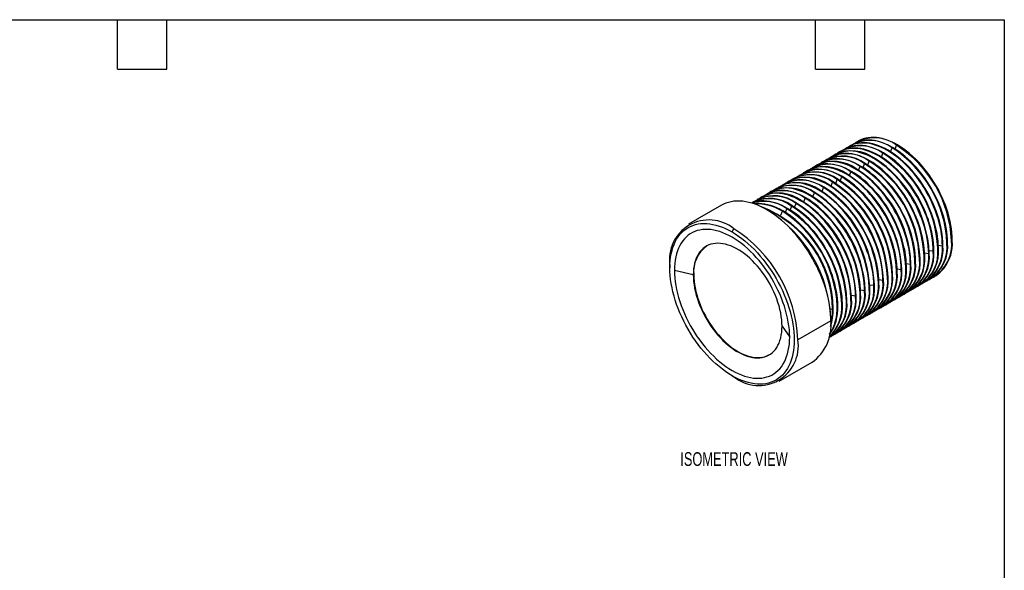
# Model space of a CAD drawing. Header units: millimetres. Extents: x 3 to 137, y 3 to 105.
# Tile 3 of 3: x 60 to 137, y 62 to 105. Entities that reach past the tile are written whole.
import ezdxf

# ---------------------------------------------------------------- set-up
doc = ezdxf.new("R2010")
doc.units = ezdxf.units.MM
doc.header["$LTSCALE"] = 0.5
doc.layers.add('DIMENSIONS', color=140, linetype='Continuous', lineweight=25)
doc.layers.add('TEXT', color=140, linetype='Continuous', lineweight=25)
doc.styles.add('SLDTEXTSTYLE0', font='TXT', dxfattribs={"width": 0.7})

msp = doc.modelspace()

# ---------------------------------------------------------------- linework, layer by layer
for p, q in [((124.89199, 95.19552), (124.8478, 95.17001)), ((125.2603, 95.40814), (125.20135, 95.37411)), ((123.83133, 94.58322), (123.78714, 94.5577)), ((124.18489, 94.78732), (124.14069, 94.76181)), ((124.53844, 94.99142), (124.49424, 94.96591)), ((127.02559, 94.16873), (127.14045, 94.46476)), ((127.7327, 94.57694), (127.84755, 94.87296)), ((128.08625, 94.78104), (128.20111, 95.07706)), ((122.41712, 93.76681), (122.37292, 93.7413)), ((122.77067, 93.97091), (122.72648, 93.9454)), ((123.12423, 94.17501), (123.08003, 94.1495)), ((123.47778, 94.37911), (123.43358, 94.3536)), ((125.96493, 93.55643), (126.07979, 93.85245)), ((121.0029, 92.9504), (120.95871, 92.92489)), ((121.35646, 93.1545), (121.31226, 93.12899)), ((121.71001, 93.3586), (121.66582, 93.33309)), ((122.06356, 93.56271), (122.01937, 93.53719)), ((124.55072, 92.74002), (124.66557, 93.03604)), ((125.25783, 93.14822), (125.37268, 93.44425)), ((125.61138, 93.35232), (125.72623, 93.64835)), ((119.58869, 92.13399), (119.5445, 92.10848)), ((119.94224, 92.33809), (119.89805, 92.31258)), ((120.2958, 92.5422), (120.2516, 92.51668)), ((120.64935, 92.7463), (120.60516, 92.72078)), ((123.13651, 91.92361), (123.25136, 92.21963)), ((123.49006, 92.12771), (123.60491, 92.42374)), ((123.84361, 92.33181), (123.95847, 92.62784)), ((118.52803, 91.52169), (118.48384, 91.49617)), ((118.88158, 91.72579), (118.83739, 91.70027)), ((119.23514, 91.92989), (119.19094, 91.90438)), ((121.72229, 91.1072), (121.83715, 91.40323)), ((122.4294, 91.5154), (122.54425, 91.81143)), ((117.11382, 90.70528), (117.06962, 90.67976)), ((117.46737, 90.90938), (117.42318, 90.88387)), ((117.82092, 91.11348), (117.77673, 91.08797)), ((118.17448, 91.31758), (118.13028, 91.29207)), ((121.01519, 90.699), (121.13004, 90.99502)), ((114.66048, 90.44366), (112.11489, 88.97413)), ((118.30239, 90.01499), (118.161, 90.09664)), ((119.24742, 89.67849), (119.36227, 89.97451)), ((119.60097, 89.88259), (119.71583, 90.17861)), ((120.06938, 90.38272), (119.95452, 90.08669)), ((120.30808, 90.29079), (120.42293, 90.58682)), ((115.47319, 88.38262), (115.61461, 88.62757)), ((132.5027, 87.76263), (132.44375, 87.72859)), ((130.71572, 86.96073), (131.02953, 86.91219)), ((131.07373, 86.9377), (131.02953, 86.91219)), ((131.42728, 87.1418), (131.38309, 87.11629)), ((131.42282, 87.36893), (131.73664, 87.32039)), ((131.78084, 87.3459), (131.73664, 87.32039)), ((132.13439, 87.55), (132.09019, 87.52449)), ((129.65952, 86.12129), (129.61532, 86.09578)), ((130.01307, 86.32539), (129.96887, 86.29988)), ((130.36662, 86.52949), (130.32243, 86.50398)), ((130.36216, 86.75663), (130.67598, 86.70808)), ((130.72018, 86.7336), (130.67598, 86.70808)), ((110.66486, 85.76921), (110.66486, 85.60593)), ((112.47612, 85.05956), (111.01841, 85.40183)), ((128.2453, 85.30488), (128.20111, 85.27937)), ((128.24084, 85.53201), (128.55466, 85.48347)), ((128.59885, 85.50898), (128.55466, 85.48347)), ((128.95241, 85.71309), (128.90821, 85.68757)), ((128.94795, 85.94022), (129.26177, 85.89168)), ((129.30596, 85.91719), (129.26177, 85.89168)), ((112.51148, 85.07997), (112.47612, 85.05956)), ((126.82663, 84.71561), (127.14045, 84.66706)), ((127.18464, 84.69258), (127.14045, 84.66706)), ((127.53819, 84.89668), (127.494, 84.87117)), ((127.89175, 85.10078), (127.84755, 85.07527)), ((130.49376, 84.57332), (130.53795, 84.59883)), ((130.84731, 84.77742), (130.8915, 84.80294)), ((131.20086, 84.98153), (131.25981, 85.01556)), ((125.41242, 83.8992), (125.72623, 83.85066)), ((125.77043, 83.87617), (125.72623, 83.85066)), ((126.12398, 84.08027), (126.07979, 84.05476)), ((126.11952, 84.3074), (126.43334, 84.25886)), ((126.47753, 84.28437), (126.43334, 84.25886)), ((126.83109, 84.48847), (126.78689, 84.46296)), ((129.07954, 83.75691), (129.12374, 83.78243)), ((129.4331, 83.96101), (129.47729, 83.98653)), ((129.78665, 84.16512), (129.83084, 84.19063)), ((130.1402, 84.36922), (130.1844, 84.39473)), ((124.35621, 83.05976), (124.31202, 83.03425)), ((124.70977, 83.26386), (124.66557, 83.23835)), ((124.70531, 83.49099), (125.01913, 83.44245)), ((125.06332, 83.46796), (125.01913, 83.44245)), ((125.41687, 83.67207), (125.37268, 83.64655)), ((128.01888, 83.14461), (128.06308, 83.17012)), ((128.37244, 83.34871), (128.41663, 83.37422)), ((128.72599, 83.55281), (128.77018, 83.57832)), ((123.06721, 82.45043), (123.25136, 82.42194)), ((123.29555, 82.44745), (123.25136, 82.42194)), ((123.64911, 82.65156), (123.60491, 82.62604)), ((124.00266, 82.85566), (123.95847, 82.83015)), ((126.60467, 82.3282), (126.64886, 82.35371)), ((126.95822, 82.5323), (127.00242, 82.55781)), ((127.31178, 82.7364), (127.35597, 82.76192)), ((127.66533, 82.9405), (127.70952, 82.96602)), ((123.10994, 81.52389), (120.56435, 80.05436)), ((123.10994, 81.68717), (123.10994, 81.52389)), ((125.19046, 81.51179), (125.23465, 81.5373)), ((125.54401, 81.71589), (125.5882, 81.74141)), ((125.89756, 81.91999), (125.94176, 81.94551)), ((126.25112, 82.1241), (126.29531, 82.14961)), ((119.33506, 81.09998), (119.92796, 80.25846)), ((123.77624, 80.69538), (123.82044, 80.7209)), ((124.1298, 80.89948), (124.17399, 80.925)), ((124.48335, 81.10359), (124.52754, 81.1291)), ((124.8369, 81.30769), (124.8811, 81.3332)), ((123.06914, 80.28718), (123.11333, 80.31269)), ((123.42269, 80.49128), (123.46688, 80.51679)), ((119.11432, 76.84944), (121.65991, 78.31898)), ((115.47319, 77.27767), (115.61461, 77.196))]:
    msp.add_line(p, q)
at = {"flags": 128}
for points in [[(131.73664, 87.32039), (131.72997, 87.59895), (131.70996, 87.88433), (131.6767, 88.17565), (131.63027, 88.47198), (131.57083, 88.7724), (131.49856, 89.07595), (131.41369, 89.38169), (131.31649, 89.68864), (131.20726, 89.99585), (131.08635, 90.30235), (130.95413, 90.60717), (130.81103, 90.90936), (130.65749, 91.20796), (130.494, 91.50204), (130.32107, 91.79067), (130.13924, 92.07293), (129.94909, 92.34795), (129.75122, 92.61486), (129.54625, 92.87281), (129.33481, 93.121), (129.11759, 93.35865), (128.89526, 93.585), (128.66851, 93.79935), (128.43808, 94.00102), (128.20467, 94.18938), (127.96903, 94.36383), (127.73189, 94.52382), (127.494, 94.66886), (127.25611, 94.79848), (127.01898, 94.91228), (126.78333, 95.0099), (126.54992, 95.09103), (126.31949, 95.15542), (126.09275, 95.20286), (125.87041, 95.2332), (125.65319, 95.24636), (125.44176, 95.24228), (125.23678, 95.22099), (125.03891, 95.18254), (124.84876, 95.12706), (124.66693, 95.05473), (124.494, 94.96577), (124.34355, 94.8697)], [(131.78084, 87.3459), (131.77416, 87.62446), (131.75416, 87.90984), (131.72089, 88.20116), (131.67446, 88.49749), (131.61502, 88.79791), (131.54275, 89.10146), (131.45788, 89.4072), (131.36068, 89.71415), (131.25145, 90.02137), (131.13054, 90.32786), (130.99833, 90.63269), (130.85522, 90.93488), (130.70169, 91.23348), (130.53819, 91.52755), (130.36526, 91.81618), (130.18344, 92.09844), (129.99329, 92.37346), (129.79542, 92.64037), (129.59044, 92.89832), (129.37901, 93.14652), (129.16178, 93.38416), (128.93945, 93.61051), (128.71271, 93.82486), (128.48227, 94.02653), (128.24886, 94.21489), (128.01322, 94.38934), (127.77608, 94.54934), (127.53819, 94.69437), (127.30031, 94.82399), (127.06317, 94.93779), (126.82753, 95.03541), (126.59412, 95.11654), (126.36368, 95.18093), (126.13694, 95.22837), (125.91461, 95.25872), (125.69738, 95.27187), (125.48595, 95.2678), (125.28097, 95.2465), (125.0831, 95.20806), (124.89295, 95.15258), (124.71113, 95.08024), (124.53844, 94.99142)], [(132.13439, 87.55), (132.12771, 87.82856), (132.10771, 88.11395), (132.07444, 88.40526), (132.02802, 88.7016), (131.96858, 89.00201), (131.89631, 89.30556), (131.81144, 89.6113), (131.71424, 89.91826), (131.60501, 90.22547), (131.48409, 90.53197), (131.35188, 90.83679), (131.20878, 91.13898), (131.05524, 91.43758), (130.89175, 91.73166), (130.71882, 92.02028), (130.53699, 92.30255), (130.34684, 92.57757), (130.14897, 92.84447), (129.94399, 93.10243), (129.73256, 93.35062), (129.51534, 93.58826), (129.293, 93.81462), (129.06626, 94.02897), (128.83582, 94.23064), (128.60242, 94.41899), (128.36677, 94.59344), (128.12963, 94.75344), (127.89175, 94.89847), (127.65386, 95.0281), (127.41672, 95.14189), (127.18108, 95.23951), (126.94767, 95.32064), (126.71723, 95.38503), (126.49049, 95.43247), (126.26816, 95.46282), (126.05094, 95.47597), (125.8395, 95.4719), (125.63453, 95.4506), (125.43665, 95.41216), (125.2465, 95.35668), (125.06468, 95.28434), (124.89199, 95.19552)], [(132.5027, 87.76263), (132.49602, 88.04118), (132.47602, 88.32657), (132.44275, 88.61788), (132.39633, 88.91422), (132.33688, 89.21463), (132.26462, 89.51819), (132.17975, 89.82392), (132.08255, 90.13088), (131.97332, 90.43809), (131.8524, 90.74459), (131.72019, 91.04941), (131.57709, 91.3516), (131.42355, 91.6502), (131.26006, 91.94428), (131.08713, 92.2329), (130.9053, 92.51517), (130.71515, 92.79019), (130.51728, 93.05709), (130.3123, 93.31505), (130.10087, 93.56324), (129.88365, 93.80088), (129.66131, 94.02724), (129.43457, 94.24159), (129.20413, 94.44326), (128.97073, 94.63161), (128.73508, 94.80606), (128.49794, 94.96606), (128.26006, 95.11109), (128.02217, 95.24072), (127.78503, 95.35452), (127.54939, 95.45213), (127.31598, 95.53326), (127.08554, 95.59765), (126.8588, 95.64509), (126.63647, 95.67544), (126.41925, 95.6886), (126.20781, 95.68452), (126.00284, 95.66322), (125.80496, 95.62478), (125.61481, 95.5693), (125.43299, 95.49697), (125.2603, 95.40814)], [(130.36662, 86.52949), (130.35995, 86.80805), (130.33995, 87.09344), (130.30668, 87.38475), (130.26025, 87.68109), (130.20081, 87.9815), (130.12854, 88.28505), (130.04367, 88.59079), (129.94647, 88.89775), (129.83724, 89.20496), (129.71633, 89.51146), (129.58411, 89.81628), (129.44101, 90.11847), (129.28747, 90.41707), (129.12398, 90.71114), (128.95105, 90.99977), (128.76922, 91.28204), (128.57908, 91.55706), (128.3812, 91.82396), (128.17623, 92.08192), (127.96479, 92.33011), (127.74757, 92.56775), (127.52524, 92.79411), (127.29849, 93.00846), (127.06806, 93.21013), (126.83465, 93.39848), (126.59901, 93.57293), (126.36187, 93.73293), (126.12398, 93.87796), (125.88609, 94.00759), (125.64896, 94.12138), (125.41331, 94.219), (125.1799, 94.30013), (124.94947, 94.36452), (124.72273, 94.41196), (124.50039, 94.44231), (124.28317, 94.45546), (124.07174, 94.45139), (123.86676, 94.43009), (123.66889, 94.39165), (123.47874, 94.33617), (123.29691, 94.26383), (123.12423, 94.17501)], [(130.67598, 86.70808), (130.66931, 86.98664), (130.6493, 87.27203), (130.61604, 87.56334), (130.56961, 87.85968), (130.51017, 88.16009), (130.4379, 88.46364), (130.35303, 88.76938), (130.25583, 89.07634), (130.1466, 89.38355), (130.02569, 89.69005), (129.89347, 89.99487), (129.75037, 90.29706), (129.59683, 90.59566), (129.43334, 90.88973), (129.26041, 91.17836), (129.07858, 91.46063), (128.88843, 91.73564), (128.69056, 92.00255), (128.48559, 92.26051), (128.27415, 92.5087), (128.05693, 92.74634), (127.8346, 92.9727), (127.60785, 93.18705), (127.37742, 93.38871), (127.14401, 93.57707), (126.90837, 93.75152), (126.67123, 93.91152), (126.43334, 94.05655), (126.19545, 94.18617), (125.95832, 94.29997), (125.72267, 94.39759), (125.48926, 94.47872), (125.25883, 94.54311), (125.03209, 94.59055), (124.80975, 94.6209), (124.59253, 94.63405), (124.38109, 94.62998), (124.17612, 94.60868), (123.97825, 94.57024), (123.7881, 94.51476), (123.60627, 94.44242), (123.43334, 94.35346), (123.28289, 94.25739)], [(131.02953, 86.91219), (131.02286, 87.19074), (131.00286, 87.47613), (130.96959, 87.76744), (130.92316, 88.06378), (130.86372, 88.36419), (130.79145, 88.66775), (130.70658, 88.97348), (130.60938, 89.28044), (130.50015, 89.58765), (130.37924, 89.89415), (130.24703, 90.19897), (130.10392, 90.50116), (129.95039, 90.79976), (129.78689, 91.09384), (129.61396, 91.38246), (129.43214, 91.66473), (129.24199, 91.93975), (129.04411, 92.20665), (128.83914, 92.46461), (128.62771, 92.7128), (128.41048, 92.95044), (128.18815, 93.1768), (127.96141, 93.39115), (127.73097, 93.59282), (127.49756, 93.78117), (127.26192, 93.95562), (127.02478, 94.11562), (126.78689, 94.26065), (126.54901, 94.39028), (126.31187, 94.50408), (126.07623, 94.60169), (125.84282, 94.68282), (125.61238, 94.74721), (125.38564, 94.79465), (125.16331, 94.825), (124.94608, 94.83816), (124.73465, 94.83408), (124.52967, 94.81279), (124.3318, 94.77434), (124.14165, 94.71886), (123.95982, 94.64653), (123.78689, 94.55756), (123.63645, 94.4615)], [(131.07373, 86.9377), (131.06705, 87.21625), (131.04705, 87.50164), (131.01378, 87.79296), (130.96736, 88.08929), (130.90791, 88.38971), (130.83565, 88.69326), (130.75078, 88.99899), (130.65358, 89.30595), (130.54435, 89.61316), (130.42343, 89.91966), (130.29122, 90.22448), (130.14812, 90.52667), (129.99458, 90.82527), (129.83109, 91.11935), (129.65816, 91.40797), (129.47633, 91.69024), (129.28618, 91.96526), (129.08831, 92.23217), (128.88333, 92.49012), (128.6719, 92.73831), (128.45468, 92.97596), (128.23234, 93.20231), (128.0056, 93.41666), (127.77516, 93.61833), (127.54176, 93.80669), (127.30611, 93.98114), (127.06897, 94.14113), (126.83109, 94.28617), (126.5932, 94.41579), (126.35606, 94.52959), (126.12042, 94.62721), (125.88701, 94.70834), (125.65657, 94.77272), (125.42983, 94.82017), (125.2075, 94.85051), (124.99028, 94.86367), (124.77884, 94.85959), (124.57387, 94.8383), (124.37599, 94.79985), (124.18584, 94.74437), (124.00402, 94.67204), (123.83133, 94.58322)], [(131.42728, 87.1418), (131.42061, 87.42036), (131.40061, 87.70574), (131.36734, 87.99706), (131.32091, 88.29339), (131.26147, 88.59381), (131.1892, 88.89736), (131.10433, 89.2031), (131.00713, 89.51005), (130.8979, 89.81726), (130.77699, 90.12376), (130.64477, 90.42859), (130.50167, 90.73077), (130.34813, 91.02937), (130.18464, 91.32345), (130.01171, 91.61208), (129.82988, 91.89434), (129.63974, 92.16936), (129.44186, 92.43627), (129.23689, 92.69422), (129.02545, 92.94241), (128.80823, 93.18006), (128.5859, 93.40641), (128.35915, 93.62076), (128.12872, 93.82243), (127.89531, 94.01079), (127.65967, 94.18524), (127.42253, 94.34523), (127.18464, 94.49027), (126.94675, 94.61989), (126.70962, 94.73369), (126.47397, 94.83131), (126.24057, 94.91244), (126.01013, 94.97683), (125.78339, 95.02427), (125.56105, 95.05461), (125.34383, 95.06777), (125.1324, 95.06369), (124.92742, 95.0424), (124.72955, 95.00395), (124.5394, 94.94848), (124.35757, 94.87614), (124.18489, 94.78732)], [(129.26177, 85.89168), (129.25509, 86.17023), (129.23509, 86.45562), (129.20182, 86.74693), (129.1554, 87.04327), (129.09595, 87.34368), (129.02368, 87.64724), (128.93882, 87.95297), (128.84161, 88.25993), (128.73239, 88.56714), (128.61147, 88.87364), (128.47926, 89.17846), (128.33616, 89.48065), (128.18262, 89.77925), (128.01913, 90.07333), (127.8462, 90.36195), (127.66437, 90.64422), (127.47422, 90.91924), (127.27635, 91.18614), (127.07137, 91.4441), (126.85994, 91.69229), (126.64272, 91.92993), (126.42038, 92.15629), (126.19364, 92.37064), (125.9632, 92.57231), (125.7298, 92.76066), (125.49415, 92.93511), (125.25701, 93.09511), (125.01913, 93.24014), (124.78124, 93.36977), (124.5441, 93.48357), (124.30846, 93.58118), (124.07505, 93.66231), (123.84461, 93.7267), (123.61787, 93.77414), (123.39554, 93.80449), (123.17831, 93.81765), (122.96688, 93.81357), (122.76191, 93.79228), (122.56403, 93.75383), (122.37388, 93.69835), (122.19206, 93.62602), (122.01913, 93.53705), (121.86868, 93.44099)], [(129.65952, 86.12129), (129.65284, 86.39985), (129.63284, 86.68523), (129.59957, 86.97655), (129.55314, 87.27288), (129.4937, 87.5733), (129.42143, 87.87685), (129.33656, 88.18259), (129.23936, 88.48954), (129.13013, 88.79675), (129.00922, 89.10325), (128.87701, 89.40808), (128.7339, 89.71026), (128.58037, 90.00886), (128.41687, 90.30294), (128.24394, 90.59157), (128.06212, 90.87383), (127.87197, 91.14885), (127.6741, 91.41576), (127.46912, 91.67371), (127.25769, 91.9219), (127.04046, 92.15955), (126.81813, 92.3859), (126.59139, 92.60025), (126.36095, 92.80192), (126.12754, 92.99028), (125.8919, 93.16473), (125.65476, 93.32472), (125.41687, 93.46976), (125.17899, 93.59938), (124.94185, 93.71318), (124.70621, 93.8108), (124.4728, 93.89193), (124.24236, 93.95632), (124.01562, 94.00376), (123.79329, 94.0341), (123.57606, 94.04726), (123.36463, 94.04318), (123.15965, 94.02189), (122.96178, 93.98344), (122.77163, 93.92796), (122.58981, 93.85563), (122.41712, 93.76681)], [(128.2453, 85.30488), (128.23863, 85.58344), (128.21862, 85.86882), (128.18536, 86.16014), (128.13893, 86.45647), (128.07949, 86.75689), (128.00722, 87.06044), (127.92235, 87.36618), (127.82515, 87.67313), (127.71592, 87.98035), (127.59501, 88.28684), (127.46279, 88.59167), (127.31969, 88.89386), (127.16615, 89.19246), (127.00266, 89.48653), (126.82973, 89.77516), (126.6479, 90.05742), (126.45776, 90.33244), (126.25988, 90.59935), (126.05491, 90.8573), (125.84347, 91.1055), (125.62625, 91.34314), (125.40392, 91.56949), (125.17717, 91.78384), (124.94674, 91.98551), (124.71333, 92.17387), (124.47769, 92.34832), (124.24055, 92.50831), (124.00266, 92.65335), (123.76477, 92.78297), (123.52764, 92.89677), (123.29199, 92.99439), (123.05858, 93.07552), (122.82815, 93.13991), (122.60141, 93.18735), (122.37907, 93.2177), (122.16185, 93.23085), (121.95042, 93.22678), (121.74544, 93.20548), (121.54757, 93.16703), (121.35742, 93.11156), (121.17559, 93.03922), (121.0029, 92.9504)], [(128.55466, 85.48347), (128.54799, 85.76203), (128.52798, 86.04741), (128.49472, 86.33873), (128.44829, 86.63506), (128.38885, 86.93548), (128.31658, 87.23903), (128.23171, 87.54477), (128.13451, 87.85172), (128.02528, 88.15893), (127.90437, 88.46543), (127.77215, 88.77026), (127.62905, 89.07244), (127.47551, 89.37105), (127.31202, 89.66512), (127.13909, 89.95375), (126.95726, 90.23601), (126.76711, 90.51103), (126.56924, 90.77794), (126.36427, 91.03589), (126.15283, 91.28408), (125.93561, 91.52173), (125.71328, 91.74808), (125.48653, 91.96243), (125.2561, 92.1641), (125.02269, 92.35246), (124.78705, 92.52691), (124.54991, 92.6869), (124.31202, 92.83194), (124.07413, 92.96156), (123.837, 93.07536), (123.60135, 93.17298), (123.36794, 93.25411), (123.13751, 93.3185), (122.91076, 93.36594), (122.68843, 93.39629), (122.47121, 93.40944), (122.25977, 93.40537), (122.0548, 93.38407), (121.85693, 93.34562), (121.66678, 93.29015), (121.48495, 93.21781), (121.31202, 93.12885), (121.16158, 93.03279)], [(128.95241, 85.71309), (128.94573, 85.99164), (128.92573, 86.27703), (128.89246, 86.56835), (128.84604, 86.86468), (128.78659, 87.16509), (128.71433, 87.46865), (128.62946, 87.77438), (128.53225, 88.08134), (128.42303, 88.38855), (128.30211, 88.69505), (128.1699, 88.99987), (128.0268, 89.30206), (127.87326, 89.60066), (127.70977, 89.89474), (127.53684, 90.18336), (127.35501, 90.46563), (127.16486, 90.74065), (126.96699, 91.00755), (126.76201, 91.26551), (126.55058, 91.5137), (126.33336, 91.75135), (126.11102, 91.9777), (125.88428, 92.19205), (125.65384, 92.39372), (125.42044, 92.58207), (125.18479, 92.75652), (124.94765, 92.91652), (124.70977, 93.06156), (124.47188, 93.19118), (124.23474, 93.30498), (123.9991, 93.40259), (123.76569, 93.48372), (123.53525, 93.54811), (123.30851, 93.59555), (123.08618, 93.6259), (122.86895, 93.63906), (122.65752, 93.63498), (122.45255, 93.61369), (122.25467, 93.57524), (122.06452, 93.51976), (121.8827, 93.44743), (121.71001, 93.3586)], [(126.43334, 84.25886), (126.42667, 84.53742), (126.40666, 84.8228), (126.3734, 85.11412), (126.32697, 85.41045), (126.26753, 85.71087), (126.19526, 86.01442), (126.11039, 86.32016), (126.01319, 86.62711), (125.90396, 86.93432), (125.78305, 87.24082), (125.65083, 87.54564), (125.50773, 87.84783), (125.35419, 88.14643), (125.1907, 88.44051), (125.01777, 88.72914), (124.83594, 89.0114), (124.64579, 89.28642), (124.44792, 89.55333), (124.24295, 89.81128), (124.03151, 90.05947), (123.81429, 90.29712), (123.59196, 90.52347), (123.36521, 90.73782), (123.13478, 90.93949), (122.90137, 91.12785), (122.66572, 91.3023), (122.42859, 91.46229), (122.1907, 91.60733), (121.95281, 91.73695), (121.71567, 91.85075), (121.48003, 91.94837), (121.24662, 92.0295), (121.01619, 92.09389), (120.78944, 92.14133), (120.56711, 92.17167), (120.34989, 92.18483), (120.13845, 92.18075), (119.93348, 92.15946), (119.73561, 92.12101), (119.54546, 92.06553), (119.36363, 91.9932), (119.1907, 91.90424), (119.04025, 91.80817)], [(126.83109, 84.48847), (126.82441, 84.76703), (126.80441, 85.05242), (126.77114, 85.34373), (126.72472, 85.64007), (126.66527, 85.94048), (126.59301, 86.24403), (126.50814, 86.54977), (126.41093, 86.85673), (126.30171, 87.16394), (126.18079, 87.47044), (126.04858, 87.77526), (125.90548, 88.07745), (125.75194, 88.37605), (125.58845, 88.67012), (125.41552, 88.95875), (125.23369, 89.24102), (125.04354, 89.51604), (124.84567, 89.78294), (124.64069, 90.0409), (124.42926, 90.28909), (124.21204, 90.52673), (123.9897, 90.75309), (123.76296, 90.96744), (123.53252, 91.16911), (123.29912, 91.35746), (123.06347, 91.53191), (122.82633, 91.69191), (122.58845, 91.83694), (122.35056, 91.96657), (122.11342, 92.08036), (121.87778, 92.17798), (121.64437, 92.25911), (121.41393, 92.3235), (121.18719, 92.37094), (120.96486, 92.40129), (120.74763, 92.41444), (120.5362, 92.41037), (120.33123, 92.38907), (120.13335, 92.35063), (119.9432, 92.29515), (119.76138, 92.22281), (119.58869, 92.13399)], [(127.14045, 84.66706), (127.13377, 84.94562), (127.11377, 85.23101), (127.0805, 85.52232), (127.03408, 85.81866), (126.97463, 86.11907), (126.90236, 86.42262), (126.8175, 86.72836), (126.72029, 87.03532), (126.61107, 87.34253), (126.49015, 87.64903), (126.35794, 87.95385), (126.21484, 88.25604), (126.0613, 88.55464), (125.89781, 88.84871), (125.72488, 89.13734), (125.54305, 89.41961), (125.3529, 89.69462), (125.15503, 89.96153), (124.95005, 90.21949), (124.73862, 90.46768), (124.52139, 90.70532), (124.29906, 90.93168), (124.07232, 91.14602), (123.84188, 91.34769), (123.60848, 91.53605), (123.37283, 91.7105), (123.13569, 91.8705), (122.89781, 92.01553), (122.65992, 92.14515), (122.42278, 92.25895), (122.18714, 92.35657), (121.95373, 92.4377), (121.72329, 92.50209), (121.49655, 92.54953), (121.27422, 92.57988), (121.05699, 92.59303), (120.84556, 92.58896), (120.64059, 92.56766), (120.44271, 92.52922), (120.25256, 92.47374), (120.07074, 92.4014), (119.89781, 92.31244), (119.74736, 92.21638)], [(125.01913, 83.44245), (125.01245, 83.72101), (124.99245, 84.00639), (124.95918, 84.29771), (124.91276, 84.59404), (124.85331, 84.89446), (124.78104, 85.19801), (124.69618, 85.50375), (124.59897, 85.8107), (124.48974, 86.11791), (124.36883, 86.42441), (124.23662, 86.72924), (124.09352, 87.03142), (123.93998, 87.33003), (123.77649, 87.6241), (123.60356, 87.91273), (123.42173, 88.19499), (123.23158, 88.47001), (123.03371, 88.73692), (122.82873, 88.99487), (122.6173, 89.24306), (122.40007, 89.48071), (122.17774, 89.70706), (121.951, 89.92141), (121.72056, 90.12308), (121.48715, 90.31144), (121.25151, 90.48589), (121.01437, 90.64588), (120.77649, 90.79092), (120.5386, 90.92054), (120.30146, 91.03434), (120.06582, 91.13196), (119.83241, 91.21309), (119.60197, 91.27748), (119.37523, 91.32492), (119.1529, 91.35527), (118.93567, 91.36842), (118.72424, 91.36435), (118.51927, 91.34305), (118.32139, 91.3046), (118.13124, 91.24913), (117.94942, 91.17679), (117.77649, 91.08783), (117.62604, 90.99176)], [(125.41687, 83.67207), (125.4102, 83.95062), (125.3902, 84.23601), (125.35693, 84.52733), (125.3105, 84.82366), (125.25106, 85.12407), (125.17879, 85.42763), (125.09392, 85.73336), (124.99672, 86.04032), (124.88749, 86.34753), (124.76658, 86.65403), (124.63437, 86.95885), (124.49126, 87.26104), (124.33773, 87.55964), (124.17423, 87.85372), (124.0013, 88.14234), (123.81948, 88.42461), (123.62933, 88.69963), (123.43145, 88.96653), (123.22648, 89.22449), (123.01505, 89.47268), (122.79782, 89.71032), (122.57549, 89.93668), (122.34875, 90.15103), (122.11831, 90.3527), (121.8849, 90.54105), (121.64926, 90.7155), (121.41212, 90.8755), (121.17423, 91.02054), (120.93635, 91.15016), (120.69921, 91.26396), (120.46357, 91.36157), (120.23016, 91.4427), (119.99972, 91.50709), (119.77298, 91.55453), (119.55065, 91.58488), (119.33342, 91.59804), (119.12199, 91.59396), (118.91701, 91.57267), (118.71914, 91.53422), (118.52899, 91.47874), (118.34716, 91.40641), (118.17448, 91.31758)], [(125.72623, 83.85066), (125.71956, 84.12921), (125.69956, 84.4146), (125.66629, 84.70591), (125.61986, 85.00225), (125.56042, 85.30266), (125.48815, 85.60622), (125.40328, 85.91195), (125.30608, 86.21891), (125.19685, 86.52612), (125.07594, 86.83262), (124.94372, 87.13744), (124.80062, 87.43963), (124.64708, 87.73823), (124.48359, 88.03231), (124.31066, 88.32093), (124.12884, 88.6032), (123.93869, 88.87822), (123.74081, 89.14512), (123.53584, 89.40308), (123.32441, 89.65127), (123.10718, 89.88891), (122.88485, 90.11527), (122.65811, 90.32962), (122.42767, 90.53129), (122.19426, 90.71964), (121.95862, 90.89409), (121.72148, 91.05409), (121.48359, 91.19912), (121.24571, 91.32875), (121.00857, 91.44255), (120.77292, 91.54016), (120.53952, 91.62129), (120.30908, 91.68568), (120.08234, 91.73312), (119.86, 91.76347), (119.64278, 91.77663), (119.43135, 91.77255), (119.22637, 91.75125), (119.0285, 91.71281), (118.83835, 91.65733), (118.65652, 91.585), (118.48359, 91.49603), (118.33314, 91.39996)], [(123.10994, 81.52389), (123.10338, 81.82192), (123.0837, 82.12674), (123.05098, 82.43754), (123.00528, 82.75349), (122.94673, 83.07375), (122.8755, 83.39749), (122.79175, 83.72383), (122.69573, 84.05192), (122.58768, 84.38088), (122.46788, 84.70984), (122.33667, 85.03793), (122.19438, 85.36428), (122.04139, 85.68803), (121.8781, 86.0083), (121.70496, 86.32427), (121.52242, 86.63508), (121.33097, 86.93991), (121.1311, 87.23796), (120.92336, 87.52844), (120.70829, 87.81056), (120.48646, 88.0836), (120.25846, 88.34682), (120.0249, 88.59952), (119.78639, 88.84103), (119.54357, 89.07072), (119.29709, 89.28797), (119.04759, 89.49222), (118.79573, 89.68291), (118.54219, 89.85954), (118.28764, 90.02164), (118.03275, 90.16878), (117.77819, 90.30058), (117.52465, 90.41668), (117.2728, 90.51678), (117.02329, 90.60061), (116.77681, 90.66794), (116.53399, 90.7186), (116.29548, 90.75246), (116.06192, 90.76943), (115.83392, 90.76945), (115.6121, 90.75253), (115.39703, 90.71872), (115.18928, 90.6681), (114.98942, 90.60081), (114.79796, 90.51703), (114.66048, 90.44366)], [(124.00266, 82.85566), (123.99599, 83.13421), (123.97598, 83.4196), (123.94272, 83.71092), (123.89629, 84.00725), (123.83685, 84.30767), (123.76458, 84.61122), (123.67971, 84.91695), (123.58251, 85.22391), (123.47328, 85.53112), (123.35237, 85.83762), (123.22015, 86.14244), (123.07705, 86.44463), (122.92351, 86.74323), (122.76002, 87.03731), (122.58709, 87.32593), (122.40526, 87.6082), (122.21511, 87.88322), (122.01724, 88.15013), (121.81227, 88.40808), (121.60083, 88.65627), (121.38361, 88.89392), (121.16128, 89.12027), (120.93453, 89.33462), (120.7041, 89.53629), (120.47069, 89.72465), (120.23505, 89.8991), (119.99791, 90.05909), (119.76002, 90.20413), (119.52213, 90.33375), (119.285, 90.44755), (119.04935, 90.54517), (118.81594, 90.6263), (118.58551, 90.69068), (118.35876, 90.73813), (118.13643, 90.76847), (117.91921, 90.78163), (117.70777, 90.77755), (117.5028, 90.75626), (117.30493, 90.71781), (117.11478, 90.66233), (116.98403, 90.61238)], [(123.64911, 82.65156), (123.64243, 82.93011), (123.62243, 83.2155), (123.58916, 83.50681), (123.54274, 83.80315), (123.48329, 84.10356), (123.41102, 84.40712), (123.32616, 84.71285), (123.22895, 85.01981), (123.11973, 85.32702), (122.99881, 85.63352), (122.8666, 85.93834), (122.7235, 86.24053), (122.56996, 86.53913), (122.40647, 86.83321), (122.23354, 87.12183), (122.05171, 87.4041), (121.86156, 87.67912), (121.66369, 87.94602), (121.45871, 88.20398), (121.24728, 88.45217), (121.03006, 88.68981), (120.80772, 88.91617), (120.58098, 89.13052), (120.35054, 89.33219), (120.11714, 89.52054), (119.88149, 89.69499), (119.64435, 89.85499), (119.40647, 90.00003), (119.16858, 90.12965), (118.93144, 90.24345), (118.6958, 90.34106), (118.46239, 90.42219), (118.23195, 90.48658), (118.00521, 90.53402), (117.78288, 90.56437), (117.56565, 90.57753), (117.35422, 90.57345), (117.17095, 90.55527)], [(115.47319, 77.27767), (115.22154, 77.43055), (114.97058, 77.59823), (114.721, 77.78026), (114.47348, 77.97612), (114.2287, 78.18529), (113.98733, 78.40719), (113.75004, 78.64121), (113.51746, 78.88672), (113.29025, 79.14303), (113.06902, 79.40945), (112.85438, 79.68525), (112.64692, 79.96966), (112.44721, 80.26192), (112.25579, 80.56121), (112.07319, 80.86673), (111.8999, 81.17762), (111.73641, 81.49305), (111.58317, 81.81214), (111.44058, 82.13402), (111.30905, 82.45781), (111.18894, 82.78262), (111.08056, 83.10756), (110.98423, 83.43174), (110.9002, 83.75427), (110.8287, 84.07426), (110.76993, 84.39085), (110.72406, 84.70316), (110.6912, 85.01033), (110.67145, 85.31153), (110.66486, 85.60593), (110.67145, 85.89272), (110.6912, 86.17112), (110.72406, 86.44036), (110.76993, 86.6997), (110.8287, 86.94844), (110.9002, 87.18589), (110.98423, 87.4114), (111.08056, 87.62435), (111.18894, 87.82416), (111.30905, 88.01029), (111.44058, 88.18221), (111.58317, 88.33947), (111.73641, 88.48162), (111.8999, 88.60829), (112.07319, 88.71912), (112.25579, 88.8138), (112.44721, 88.89209), (112.64692, 88.95376), (112.85438, 88.99865), (113.06902, 89.02663), (113.29025, 89.03762), (113.51746, 89.0316), (113.75004, 89.00858), (113.98733, 88.96863), (114.2287, 88.91185), (114.47348, 88.83841), (114.721, 88.74849), (114.97058, 88.64235), (115.22154, 88.52029), (115.47319, 88.38262)], [(119.92796, 80.25846), (119.92142, 80.54073), (119.90184, 80.82972), (119.86927, 81.12458), (119.82381, 81.42444), (119.76558, 81.72842), (119.69476, 82.03563), (119.61157, 82.34518), (119.51623, 82.65614), (119.40903, 82.96762), (119.29029, 83.27869), (119.16035, 83.58845), (119.0196, 83.89599), (118.86844, 84.20039), (118.70733, 84.50078), (118.53673, 84.79627), (118.35714, 85.08599), (118.1691, 85.3691), (117.97315, 85.64475), (117.76986, 85.91215), (117.55984, 86.17051), (117.3437, 86.41908), (117.12207, 86.65711), (116.8956, 86.88393), (116.66496, 87.09885), (116.43083, 87.30125), (116.19389, 87.49053), (115.95483, 87.66615), (115.71436, 87.82758), (115.47319, 87.97435), (115.23201, 88.10604), (114.99154, 88.22224), (114.75248, 88.32264), (114.51554, 88.40692), (114.28141, 88.47484), (114.05077, 88.52621), (113.8243, 88.56087), (113.60267, 88.57872), (113.38653, 88.57971), (113.17651, 88.56384), (112.97322, 88.53115), (112.77727, 88.48173), (112.58923, 88.41574), (112.40964, 88.33336), (112.23904, 88.23485), (112.07793, 88.12048), (111.92677, 87.99059), (111.78602, 87.84556), (111.65608, 87.68583), (111.53734, 87.51185), (111.43014, 87.32414), (111.33481, 87.12325), (111.25161, 86.90976), (111.18079, 86.68431), (111.12256, 86.44756), (111.0771, 86.20019), (111.04453, 85.94294), (111.02495, 85.67656), (111.01841, 85.40183)], [(115.47319, 88.38262), (115.72483, 88.22974), (115.97579, 88.06206), (116.22537, 87.88003), (116.47289, 87.68417), (116.71767, 87.475), (116.95904, 87.2531), (117.19634, 87.01908), (117.42891, 86.77357), (117.65612, 86.51726), (117.87735, 86.25084), (118.09199, 85.97504), (118.29945, 85.69063), (118.49916, 85.39837), (118.69058, 85.09908), (118.87319, 84.79356), (119.04647, 84.48267), (119.20996, 84.16724), (119.3632, 83.84815), (119.50579, 83.52627), (119.63732, 83.20248), (119.75744, 82.87767), (119.86581, 82.55273), (119.96214, 82.22855), (120.04618, 81.90602), (120.11767, 81.58603), (120.17644, 81.26944), (120.22231, 80.95713), (120.25517, 80.64996), (120.27492, 80.34876), (120.28151, 80.05436), (120.27492, 79.76757), (120.25517, 79.48917), (120.22231, 79.21993), (120.17644, 78.96059), (120.11767, 78.71185), (120.04618, 78.4744), (119.96214, 78.24889), (119.86581, 78.03594), (119.75744, 77.83613), (119.63732, 77.65), (119.50579, 77.47808), (119.3632, 77.32082), (119.20996, 77.17867), (119.04647, 77.052), (118.87319, 76.94117), (118.69058, 76.84649), (118.49916, 76.7682), (118.29945, 76.70653), (118.09199, 76.66164), (117.87735, 76.63366), (117.65612, 76.62267), (117.42891, 76.62869), (117.19634, 76.65171), (116.95904, 76.69166), (116.71767, 76.74844), (116.47289, 76.82188), (116.22537, 76.9118), (115.97579, 77.01794), (115.72483, 77.14), (115.47319, 77.27767)], [(119.33506, 81.09998), (119.32855, 81.34753), (119.30906, 81.60165), (119.27666, 81.86138), (119.23148, 82.12573), (119.17367, 82.39369), (119.10347, 82.66427), (119.02114, 82.93641), (118.92699, 83.2091), (118.82138, 83.4813), (118.70471, 83.75198), (118.57742, 84.02011), (118.44, 84.28467), (118.29296, 84.54466), (118.13686, 84.79909), (117.97231, 85.047), (117.79991, 85.28745), (117.62032, 85.51953), (117.43424, 85.74235), (117.24235, 85.95506), (117.04539, 86.15688), (116.84411, 86.34702), (116.63927, 86.52476), (116.43164, 86.68944), (116.22202, 86.84042), (116.0112, 86.97714), (115.79998, 87.09908), (115.58916, 87.20577), (115.37954, 87.29681), (115.17191, 87.37185), (114.96707, 87.43061), (114.76579, 87.47286), (114.56883, 87.49845), (114.37694, 87.50728), (114.19086, 87.49932), (114.01127, 87.47458), (113.83887, 87.43318), (113.67432, 87.37527), (113.51822, 87.30106), (113.37118, 87.21083), (113.23376, 87.10494), (113.10647, 86.98378), (112.9898, 86.84781), (112.88419, 86.69754), (112.79004, 86.53355), (112.70771, 86.35646), (112.63751, 86.16694), (112.5797, 85.96571), (112.53452, 85.75354), (112.50212, 85.53122), (112.48263, 85.2996), (112.47612, 85.05956)], [(111.01841, 85.40183), (111.02495, 85.11956), (111.04453, 84.83057), (111.0771, 84.53571), (111.12256, 84.23585), (111.18079, 83.93187), (111.25161, 83.62466), (111.33481, 83.31511), (111.43014, 83.00415), (111.53734, 82.69267), (111.65608, 82.3816), (111.78602, 82.07184), (111.92677, 81.7643), (112.07793, 81.4599), (112.23904, 81.15951), (112.40964, 80.86402), (112.58923, 80.5743), (112.77727, 80.2912), (112.97322, 80.01554), (113.17651, 79.74814), (113.38653, 79.48978), (113.60267, 79.24121), (113.8243, 79.00318), (114.05077, 78.77636), (114.28141, 78.56144), (114.51554, 78.35904), (114.75248, 78.16976), (114.99154, 77.99414), (115.23201, 77.83271), (115.47319, 77.68594), (115.71436, 77.55425), (115.95483, 77.43805), (116.19389, 77.33765), (116.43083, 77.25337), (116.66496, 77.18545), (116.8956, 77.13408), (117.12207, 77.09942), (117.3437, 77.08157), (117.55984, 77.08058), (117.76986, 77.09645), (117.97315, 77.12914), (118.1691, 77.17856), (118.35714, 77.24455), (118.53673, 77.32693), (118.70733, 77.42544), (118.86844, 77.53981), (119.0196, 77.6697), (119.16035, 77.81473), (119.29029, 77.97446), (119.40903, 78.14844), (119.51623, 78.33615), (119.61157, 78.53704), (119.69476, 78.75053), (119.76558, 78.97598), (119.82381, 79.21273), (119.86927, 79.4601), (119.90184, 79.71735), (119.92142, 79.98373), (119.92796, 80.25846)], [(112.47612, 85.05956), (112.48263, 84.81201), (112.50212, 84.55789), (112.53452, 84.29816), (112.5797, 84.03381), (112.63751, 83.76584), (112.70771, 83.49527), (112.79004, 83.22312), (112.88419, 82.95043), (112.9898, 82.67823), (113.10647, 82.40755), (113.23376, 82.13942), (113.37118, 81.87486), (113.51822, 81.61487), (113.67432, 81.36044), (113.83887, 81.11253), (114.01127, 80.87208), (114.19086, 80.64001), (114.37694, 80.41719), (114.56883, 80.20447), (114.76579, 80.00266), (114.96707, 79.81252), (115.17191, 79.63477), (115.37954, 79.47009), (115.58916, 79.31911), (115.79998, 79.18239), (116.0112, 79.06045), (116.22202, 78.95377), (116.43164, 78.86273), (116.63927, 78.78769), (116.84411, 78.72893), (117.04539, 78.68667), (117.24235, 78.66108), (117.43424, 78.65225), (117.62032, 78.66022), (117.79991, 78.68495), (117.97231, 78.72635), (118.13686, 78.78427), (118.29296, 78.85848), (118.44, 78.9487), (118.57742, 79.05459), (118.70471, 79.17576), (118.82138, 79.31173), (118.92699, 79.46199), (119.02114, 79.62598), (119.10347, 79.80307), (119.17367, 79.99259), (119.23148, 80.19382), (119.27666, 80.406), (119.30906, 80.62832), (119.32855, 80.85994), (119.33506, 81.09998)], [(112.51148, 85.07997), (112.51798, 84.83242), (112.53747, 84.5783), (112.56987, 84.31857), (112.61506, 84.05422), (112.67286, 83.78625), (112.74306, 83.51568), (112.82539, 83.24353), (112.91954, 82.97084), (113.02515, 82.69864), (113.14182, 82.42796), (113.26911, 82.15984), (113.40654, 81.89527), (113.55358, 81.63528), (113.70967, 81.38085), (113.87423, 81.13294), (114.04663, 80.89249), (114.22621, 80.66042), (114.4123, 80.4376), (114.60419, 80.22488), (114.80115, 80.02307), (115.00243, 79.83293), (115.20727, 79.65518), (115.41489, 79.49051), (115.62451, 79.33952), (115.83533, 79.2028), (116.04656, 79.08087), (116.25738, 78.97418), (116.467, 78.88314), (116.67462, 78.8081), (116.87946, 78.74934), (117.08075, 78.70708), (117.2777, 78.68149), (117.46959, 78.67266), (117.65568, 78.68063), (117.83526, 78.70536), (118.00766, 78.74676), (118.17222, 78.80468), (118.32831, 78.87889), (118.35047, 78.89113)]]:
    msp.add_lwpolyline(points, dxfattribs=at)
for centre, radius, start, end in [((126.11858, 92.56163), 2.88645, 53.2019285, 119.5027581), ((126.47213, 92.76573), 2.88645, 53.2019508, 119.502507), ((124.35081, 91.54113), 2.88645, 53.2019032, 119.5030447), ((124.7194, 91.62253), 3.02331, 54.4418566, 114.247685), ((125.41147, 92.15342), 2.88645, 53.2019507, 119.5025078), ((122.17179, 86.69712), 9.22083, 2.6054785, 57.3945217), ((122.8789, 87.10533), 9.22083, 2.6054785, 57.3945217), ((123.23245, 87.30943), 9.22083, 2.6054785, 57.3945217), ((123.30518, 90.80612), 3.02331, 54.4418566, 114.247685), ((123.64371, 91.13292), 2.88645, 53.2019264, 119.5027826), ((123.99726, 91.33702), 2.88645, 53.2019154, 119.5029069), ((124.01229, 91.21432), 3.02331, 54.4418566, 114.247685), ((120.80177, 85.90623), 9.22083, 2.6054785, 57.3945217), ((121.11113, 86.08482), 9.22083, 2.6054785, 57.3945217), ((121.50888, 86.31443), 9.22083, 2.6054785, 57.3945217), ((121.87594, 90.1124), 2.88645, 53.2019516, 119.5024974), ((121.89097, 89.98971), 3.02331, 54.4418566, 114.247685), ((122.22949, 90.31651), 2.88645, 53.2019336, 119.5027007), ((122.59808, 90.39792), 3.02331, 54.4418566, 114.247685), ((122.9366, 90.72472), 2.88645, 53.2019144, 119.5029183), ((119.69692, 85.26841), 9.22083, 2.6054785, 57.3945217), ((120.09467, 85.49802), 9.22083, 2.6054785, 57.3945217), ((120.40402, 85.67661), 9.22083, 2.6054785, 57.3945217), ((120.75758, 85.88071), 9.22083, 2.6054785, 57.3945217), ((120.47675, 89.1733), 3.02331, 54.4418566, 114.247685), ((120.81528, 89.5001), 2.88645, 53.2019408, 119.5026201), ((121.18386, 89.58151), 3.02331, 54.4418566, 114.247685), ((121.52239, 89.9083), 2.88645, 53.2019385, 119.5026457), ((121.53741, 89.78561), 3.02331, 54.4418566, 114.247685), ((118.2827, 84.452), 9.22083, 2.6054785, 57.3945217), ((118.3269, 84.47751), 9.22083, 2.6054785, 57.3945217), ((118.63626, 84.6561), 9.22083, 2.6054785, 57.3945217), ((118.68045, 84.68162), 9.22083, 2.6054785, 57.3945217), ((118.98981, 84.8602), 9.22083, 2.6054785, 57.3945217), ((119.38756, 85.08982), 9.22083, 2.6054785, 57.3945217), ((119.06254, 88.3569), 3.02331, 54.4418566, 114.247685), ((119.40107, 88.68369), 2.88645, 53.2019348, 119.502687), ((119.76965, 88.7651), 3.02331, 54.4418566, 114.247685), ((120.10817, 89.0919), 2.88645, 53.2019326, 119.5027128), ((120.1232, 88.9692), 3.02331, 54.4418566, 114.247685), ((116.86849, 83.63559), 9.22083, 2.6054785, 57.3945217), ((116.91268, 83.6611), 9.22083, 2.6054785, 57.3945217), ((117.26624, 83.86521), 9.22083, 2.6054785, 57.3945217), ((117.5756, 84.0438), 9.22083, 2.6054785, 57.3945217), ((117.97334, 84.27341), 9.22083, 2.6054785, 57.3945217), ((118.33372, 88.05123), 2.9066, 53.3344348, 118.0236396), ((117.90817, 87.56772), 3.17559, 55.3031893, 106.7136091), ((118.35543, 87.94869), 3.02331, 54.4418566, 114.247685), ((118.69396, 88.27549), 2.88645, 53.2019444, 119.5025791), ((118.70899, 88.15279), 3.02331, 54.4418566, 114.247685), ((115.49847, 82.8447), 9.22083, 2.6054785, 57.3945217), ((115.85202, 83.0488), 9.22083, 2.6054785, 57.3945217), ((116.16138, 83.22739), 9.22083, 2.6054785, 57.3945217), ((116.55913, 83.457), 9.22083, 2.6054785, 57.3945217), ((117.40825, 86.91428), 3.63087, 57.4409636, 93.1455599), ((114.77179, 82.32563), 8.52463, 0.8188363, 69.4759443), ((114.59735, 82.23862), 8.65595, 1.2135695, 67.5933134), ((112.69367, 81.22557), 10.42649, 2.5374569, 57.4571665), ((114.39362, 82.20688), 9.22083, 2.6054785, 57.3945217), ((114.74717, 82.41098), 9.22083, 2.6054785, 57.3945217), ((115.10072, 82.61508), 9.22083, 2.6054785, 57.3945217), ((115.14492, 82.64059), 9.22083, 2.6054785, 57.3945217), ((115.45428, 82.81918), 9.22083, 2.6054785, 57.3945217), ((113.69042, 86.24478), 3.06271, 51.0778453, 188.9329064), ((109.84195, 79.57925), 10.73292, 2.5370965, 57.4629036), ((129.50311, 87.42337), 2.95643, 301.3717649, 5.9258401), ((129.49313, 87.46957), 3.0238, 305.7506232, 5.5615572), ((114.95301, 85.3148), 2.4528, 126.2925333, 185.493949), ((128.0889, 86.60696), 2.95643, 301.3716522, 5.9258491), ((128.06416, 86.64465), 3.0238, 305.7506232, 5.5615572), ((128.44245, 86.81106), 2.95643, 301.3717642, 5.9258401), ((128.41772, 86.84875), 3.0238, 305.7506232, 5.5615572), ((128.79601, 87.01516), 2.95643, 301.3716404, 5.9258501), ((128.77127, 87.05285), 3.0238, 305.7506232, 5.5615572), ((129.14956, 87.21927), 2.95643, 301.3715398, 5.9258582), ((129.12482, 87.25695), 3.0238, 305.7506232, 5.5615572), ((126.67469, 85.79055), 2.95643, 301.371518, 5.9258599), ((126.64995, 85.82824), 3.0238, 305.7506232, 5.5615572), ((127.02824, 85.99465), 2.95643, 301.3714066, 5.9258689), ((127.0035, 86.03234), 3.0238, 305.7506232, 5.5615572), ((127.3818, 86.19875), 2.95643, 301.3712831, 5.9258789), ((127.35706, 86.23644), 3.0238, 305.7506232, 5.5615572), ((127.73535, 86.40286), 2.95643, 301.3715289, 5.9258591), ((127.71061, 86.44054), 3.0238, 305.7506232, 5.5615572), ((125.26047, 84.97414), 2.95643, 301.3715914, 5.925854), ((125.23574, 85.01183), 3.0238, 305.7506232, 5.5615572), ((125.61403, 85.17825), 2.95643, 301.3716898, 5.9258461), ((125.58929, 85.21593), 3.0238, 305.7506232, 5.5615572), ((125.96758, 85.38235), 2.95643, 301.3713964, 5.9258697), ((125.94284, 85.42003), 3.0238, 305.7506232, 5.5615572), ((126.32113, 85.58645), 2.95643, 301.3716638, 5.9258482), ((126.2964, 85.62414), 3.0238, 305.7506232, 5.5615572), ((124.19981, 84.36184), 2.95643, 301.371724, 5.9258434), ((124.17508, 84.39952), 3.0238, 305.7506232, 5.5615572), ((124.55337, 84.56594), 2.95643, 301.3716406, 5.9258501), ((124.52863, 84.60363), 3.0238, 305.7506232, 5.5615572), ((124.90692, 84.77004), 2.95643, 301.3717734, 5.9258394), ((124.88218, 84.80773), 3.0238, 305.7506232, 5.5615572), ((122.7856, 83.54543), 2.95643, 301.3714837, 5.9258627), ((122.76086, 83.58312), 3.0238, 305.7506232, 5.5615572), ((123.13915, 83.74953), 2.95643, 301.3715806, 5.9258549), ((123.11442, 83.78722), 3.0238, 305.7506232, 5.5615572), ((123.49271, 83.95363), 2.95643, 301.3716406, 5.9258501), ((123.46797, 83.99132), 3.0238, 305.7506232, 5.5615572), ((123.84626, 84.15774), 2.95643, 301.3716635, 5.9258482), ((123.82152, 84.19542), 3.0238, 305.7506232, 5.5615572), ((121.3491, 82.73294), 2.9782, 302.8373796, 5.8065031), ((121.34665, 82.76671), 3.0238, 305.7506232, 5.5615572), ((121.72494, 82.93312), 2.95643, 301.3717002, 5.9258453), ((121.7002, 82.97081), 3.0238, 305.7506232, 5.5615572), ((122.07849, 83.13723), 2.95643, 301.3716406, 5.9258501), ((122.05376, 83.17491), 3.0238, 305.7506232, 5.5615572), ((122.43205, 83.34133), 2.95643, 301.3716036, 5.9258531), ((122.40731, 83.37901), 3.0238, 305.7506232, 5.5615572), ((120.83384, 82.60278), 3.1789, 312.1710178, 4.562692), ((120.76223, 82.58171), 3.20588, 313.5398777, 4.4444424), ((120.06682, 82.4834), 3.58623, 325.2097195, 2.687581), ((119.97702, 82.46371), 3.63153, 326.8514169, 2.562114), ((118.91745, 82.38626), 4.37853, 342.516639, 0.8007953), ((118.66942, 82.3806), 4.58213, 345.3652033, 0.5169099), ((119.63549, 81.16539), 3.4929, 305.4211298, 5.8910506), ((117.5388, 79.57879), 3.06271, 231.0778453, 8.9329064)]:
    msp.add_arc(centre, radius, start, end)
at = {"layer": 'TEXT'}
for p, q in [((3.175, 104.775), (136.525, 104.775)), ((67.945, 100.965), (67.945, 104.775)), ((71.755, 100.965), (71.755, 104.775)), ((121.92, 100.965), (121.92, 104.775)), ((125.73, 100.965), (125.73, 104.775)), ((136.525, 104.775), (136.525, 3.175)), ((67.945, 100.965), (71.755, 100.965)), ((121.92, 100.965), (125.73, 100.965))]:
    msp.add_line(p, q, dxfattribs=at)

# ---------------------------------------------------------------- texts
at = {"layer": 'DIMENSIONS', "insert": (111.47102, 71.36891), "char_height": 1.0583333, "attachment_point": 1, "style": 'SLDTEXTSTYLE0'}
msp.add_mtext('ISOMETRIC VIEW', dxfattribs=at)

doc.saveas('drawing.dxf')
